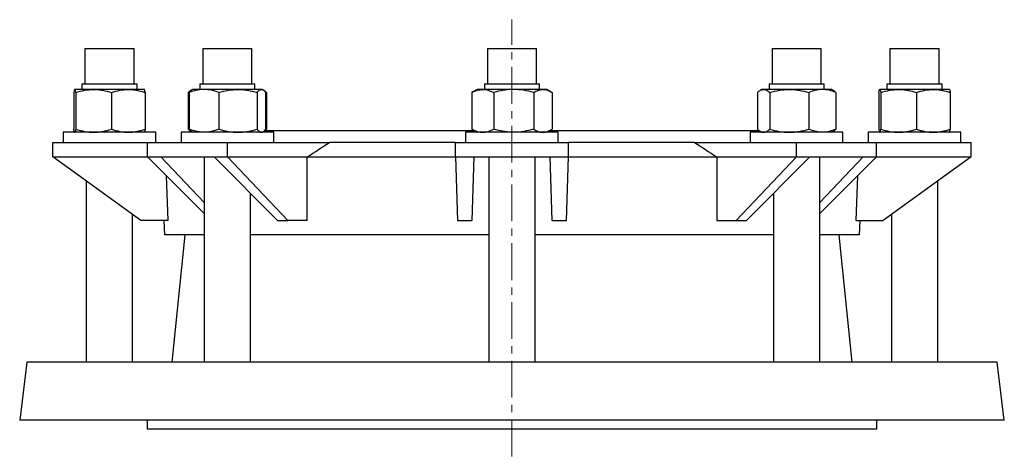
# Model space of a CAD drawing. Header units: millimetres. Extents: x -15 to 723, y -54 to 481.
# Tile 2 of 3: x -13 to 327, y 330 to 481. Entities that reach past the tile are written whole.
import ezdxf

# ---------------------------------------------------------------- set-up
doc = ezdxf.new("R2010")
doc.units = ezdxf.units.MM
doc.linetypes.add('CENTERX2', pattern=[20.32, 12.7, -2.54, 2.54, -2.54])
doc.layers.add('FORMAT', color=7, linetype='Continuous')

msp = doc.modelspace()

# ---------------------------------------------------------------- linework, layer by layer
at = {"color": 7, "linetype": 'Continuous', "lineweight": 25}
for p, q in [((9.81, 471.44), (9.81, 459.17)), ((9.81, 471.44), (24.32, 471.44)), ((24.32, 471.44), (26.81, 471.44)), ((26.81, 459.17), (26.81, 471.44)), ((50.52, 471.44), (50.52, 459.17)), ((50.52, 471.44), (67.52, 471.44)), ((67.52, 459.17), (67.52, 471.44)), ((148.81, 471.44), (148.81, 459.17)), ((148.81, 471.44), (165.81, 471.44)), ((165.81, 459.17), (165.81, 471.44)), ((247.1, 471.44), (247.1, 459.17)), ((247.1, 471.44), (264.1, 471.44)), ((264.1, 459.17), (264.1, 471.44)), ((287.81, 471.44), (287.81, 459.17)), ((287.81, 471.44), (304.81, 471.44)), ((304.81, 459.17), (304.81, 471.44)), ((8.79, 459.17), (8.79, 457.24)), ((8.79, 459.17), (25.05, 459.17)), ((25.05, 459.17), (27.84, 459.17)), ((27.84, 457.24), (27.84, 459.17)), ((49.5, 459.17), (49.5, 457.24)), ((49.5, 459.17), (68.55, 459.17)), ((68.55, 457.24), (68.55, 459.17)), ((147.79, 459.17), (147.79, 457.24)), ((147.79, 459.17), (166.84, 459.17)), ((166.84, 457.24), (166.84, 459.17)), ((246.07, 459.17), (246.07, 457.24)), ((246.07, 459.17), (265.12, 459.17)), ((265.12, 457.24), (265.12, 459.17)), ((286.79, 459.17), (286.79, 457.24)), ((286.79, 459.17), (305.84, 459.17)), ((305.84, 457.24), (305.84, 459.17)), ((5.99, 456.17), (5.99, 443.52)), ((6.31, 457.24), (6.29, 457.23)), ((6.32, 457.24), (6.31, 457.24)), ((12.82, 457.24), (6.32, 457.24)), ((6.66, 456.17), (6.66, 443.52)), ((24.81, 457.24), (12.82, 457.24)), ((18.99, 456.17), (18.99, 443.52)), ((30.31, 457.24), (24.81, 457.24)), ((30.33, 457.23), (30.31, 457.24)), ((30.63, 456.17), (30.63, 443.52)), ((45.48, 456.17), (45.48, 443.52)), ((45.83, 456.17), (45.83, 443.52)), ((46.74, 457.08), (46.42, 456.89)), ((47.02, 457.24), (46.74, 457.08)), ((50.96, 457.24), (47.02, 457.24)), ((62.69, 457.24), (50.96, 457.24)), ((56.09, 456.17), (56.09, 443.52)), ((70.75, 457.24), (62.69, 457.24)), ((69.29, 456.17), (69.29, 443.52)), ((71.02, 457.24), (70.75, 457.24)), ((71.3, 457.08), (71.02, 457.24)), ((71.63, 456.89), (71.31, 457.08)), ((72.06, 456.37), (72.57, 456.17)), ((72.22, 456.17), (72.22, 443.52)), ((72.57, 456.17), (72.57, 443.52)), ((143.82, 456.38), (143.47, 456.17)), ((143.47, 456.17), (143.47, 443.52)), ((145.31, 457.24), (143.82, 456.38)), ((147.22, 457.24), (145.31, 457.24)), ((157.9, 457.24), (147.22, 457.24)), ((150.98, 456.17), (150.98, 443.52)), ((167.98, 457.24), (157.9, 457.24)), ((164.82, 456.17), (164.82, 443.52)), ((169.31, 457.24), (167.98, 457.24)), ((170.81, 456.38), (169.31, 457.24)), ((171.15, 456.17), (171.15, 443.52)), ((242.06, 456.17), (242.06, 443.52)), ((243.6, 457.24), (242.99, 456.89)), ((244.17, 457.24), (243.6, 457.24)), ((253.06, 457.24), (244.17, 457.24)), ((246.29, 456.17), (246.29, 443.52)), ((264.49, 457.24), (253.06, 457.24)), ((259.83, 456.17), (259.83, 443.52)), ((267.6, 457.24), (264.49, 457.24)), ((268.2, 456.89), (267.6, 457.24)), ((269.14, 456.17), (269.14, 443.52)), ((283.99, 456.17), (283.99, 443.52)), ((284.31, 457.24), (284.29, 457.23)), ((284.32, 457.24), (284.31, 457.24)), ((290.82, 457.24), (284.32, 457.24)), ((284.66, 456.17), (284.66, 443.52)), ((302.81, 457.24), (290.82, 457.24)), ((296.99, 456.17), (296.99, 443.52)), ((308.31, 457.24), (302.81, 457.24)), ((308.33, 457.23), (308.31, 457.24)), ((308.63, 456.17), (308.63, 443.52)), ((2.31, 442.44), (2.31, 438.94)), ((34.31, 442.44), (2.31, 442.44)), ((6.29, 442.45), (6.31, 442.44)), ((30.31, 442.44), (30.33, 442.45)), ((34.31, 438.94), (34.31, 442.44)), ((43.02, 442.44), (43.02, 438.94)), ((75.02, 442.44), (43.02, 442.44)), ((46.42, 442.79), (46.74, 442.6)), ((46.74, 442.6), (47.02, 442.44)), ((71.02, 442.44), (71.3, 442.6)), ((144.44, 442.94), (71.73, 442.94)), ((72.06, 443.31), (72.57, 443.52)), ((75.02, 438.94), (75.02, 442.44)), ((141.31, 442.44), (141.31, 438.94)), ((173.31, 442.44), (141.31, 442.44)), ((143.82, 443.31), (143.47, 443.52)), ((143.82, 443.31), (145.31, 442.44)), ((169.31, 442.44), (170.81, 443.31)), ((242.76, 442.94), (170.18, 442.94)), ((173.31, 438.94), (173.31, 442.44)), ((239.6, 442.44), (239.6, 438.94)), ((243.72, 442.44), (239.6, 442.44)), ((242.99, 442.79), (243.6, 442.44)), ((271.6, 442.44), (243.72, 442.44)), ((267.6, 442.44), (268.2, 442.79)), ((271.6, 438.94), (271.6, 442.44)), ((280.31, 442.44), (280.31, 438.94)), ((295.49, 442.44), (280.31, 442.44)), ((284.29, 442.45), (284.31, 442.44)), ((312.31, 442.44), (295.49, 442.44)), ((308.31, 442.44), (308.33, 442.45)), ((312.31, 438.94), (312.31, 442.44)), ((-1.19, 433.94), (-1.19, 438.94)), ((-1.19, 438.94), (31.45, 438.94)), ((31.45, 433.94), (31.45, 438.94)), ((31.45, 438.94), (59.02, 438.94)), ((59.02, 433.94), (59.02, 438.94)), ((59.02, 438.94), (94.33, 438.94)), ((137.81, 438.94), (94.33, 438.94)), ((137.81, 433.94), (137.81, 438.94)), ((137.81, 438.94), (176.81, 438.94)), ((176.81, 433.94), (176.81, 438.94)), ((220.29, 438.94), (176.81, 438.94)), ((220.29, 438.94), (255.6, 438.94)), ((255.6, 433.94), (255.6, 438.94)), ((255.6, 438.94), (283.18, 438.94)), ((283.18, 433.94), (283.18, 438.94)), ((283.18, 438.94), (315.81, 438.94)), ((315.81, 433.94), (315.81, 438.94)), ((-1.19, 433.94), (31.45, 433.94)), ((29.09, 411.94), (-1.19, 433.94)), ((31.45, 433.94), (36.01, 433.94)), ((31.45, 433.94), (51.02, 414.3)), ((36.01, 433.94), (54.46, 433.94)), ((51.02, 418.14), (36.01, 433.94)), ((51.02, 433.94), (51.02, 362.94)), ((54.46, 433.94), (59.02, 433.94)), ((54.46, 433.94), (76.38, 411.94)), ((59.02, 433.94), (86.63, 433.94)), ((79.92, 411.94), (59.02, 433.94)), ((86.53, 433.88), (86.63, 433.94)), ((86.62, 411.94), (86.53, 433.88)), ((137.81, 433.88), (86.53, 433.88)), ((137.81, 433.94), (144.27, 433.94)), ((137.81, 433.94), (138.54, 411.94)), ((143.54, 411.94), (144.27, 433.94)), ((144.27, 433.94), (170.35, 433.94)), ((149.31, 433.88), (144.27, 433.88)), ((149.31, 433.94), (149.31, 362.94)), ((165.31, 362.94), (165.31, 433.94)), ((170.35, 433.88), (165.31, 433.88)), ((170.35, 433.94), (176.81, 433.94)), ((170.35, 433.94), (171.08, 411.94)), ((176.08, 411.94), (176.81, 433.94)), ((228.09, 433.88), (176.81, 433.88)), ((227.99, 433.94), (255.6, 433.94)), ((227.99, 433.94), (228.09, 433.88)), ((228.09, 433.88), (228, 411.94)), ((255.6, 433.94), (234.7, 411.94)), ((238.24, 411.94), (260.17, 433.94)), ((255.6, 433.94), (260.17, 433.94)), ((260.17, 433.94), (278.61, 433.94)), ((263.6, 362.94), (263.6, 433.94)), ((278.61, 433.94), (263.6, 418.14)), ((263.6, 414.3), (283.18, 433.94)), ((278.61, 433.94), (283.18, 433.94)), ((283.18, 433.94), (315.81, 433.94)), ((315.81, 433.94), (285.53, 411.94)), ((10.31, 425.59), (10.31, 362.94)), ((38.57, 411.94), (37.97, 427.4)), ((276.66, 427.4), (276.05, 411.94)), ((304.31, 362.94), (304.31, 425.59)), ((67.02, 362.94), (67.02, 421.33)), ((247.6, 421.33), (247.6, 362.94)), ((26.31, 362.94), (26.31, 413.96)), ((38.57, 411.94), (29.09, 411.94)), ((37.09, 411.94), (37.31, 406.94)), ((76.38, 411.94), (79.92, 411.94)), ((86.62, 411.94), (79.92, 411.94)), ((138.54, 411.94), (143.54, 411.94)), ((171.08, 411.94), (176.08, 411.94)), ((228, 411.94), (234.7, 411.94)), ((234.7, 411.94), (238.24, 411.94)), ((276.05, 411.94), (285.53, 411.94)), ((277.31, 406.94), (277.53, 411.94)), ((288.31, 413.96), (288.31, 362.94)), ((51.02, 406.94), (37.31, 406.94)), ((44.31, 406.94), (39.81, 362.94)), ((149.31, 406.94), (67.02, 406.94)), ((247.6, 406.94), (165.31, 406.94)), ((277.31, 406.94), (263.6, 406.94)), ((274.81, 362.94), (270.31, 406.94)), ((-10.19, 362.94), (-12.69, 342.94)), ((324.81, 362.94), (-10.19, 362.94)), ((327.31, 342.94), (324.81, 362.94)), ((327.31, 342.94), (-12.69, 342.94)), ((31.31, 342.94), (31.31, 339.94)), ((283.31, 339.94), (283.31, 342.94)), ((31.31, 339.94), (103.27, 339.94)), ((103.27, 339.94), (283.31, 339.94))]:
    msp.add_line(p, q, dxfattribs=at)
for points, knots in [([(6.32, 457.24), (6.3, 457.24), (6.27, 457.22), (6.21, 457.12), (6.18, 457.05), (6.1, 456.76), (6.04, 456.5), (5.99, 456.17)], [0, 0, 0, 0, 0.25, 0.25, 0.5, 0.5, 1, 1, 1, 1]), ([(6.66, 456.17), (6.61, 456.5), (6.55, 456.77), (6.44, 457.14), (6.38, 457.24), (6.32, 457.24)], [0, 0, 0, 0, 0.5, 0.5, 1, 1, 1, 1]), ([(6.66, 456.17), (7.67, 456.5), (8.69, 456.77), (10.74, 457.14), (11.77, 457.24), (12.82, 457.24)], [0, 0, 0, 0, 0.5, 0.5, 1, 1, 1, 1]), ([(12.82, 457.24), (13.35, 457.24), (13.87, 457.22), (14.91, 457.12), (15.43, 457.05), (16.97, 456.77), (17.98, 456.5), (18.99, 456.17)], [0, 0, 0, 0, 0.25, 0.25, 0.5, 0.5, 1, 1, 1, 1]), ([(18.99, 456.17), (19.94, 456.5), (20.9, 456.77), (22.84, 457.14), (23.82, 457.24), (24.81, 457.24)], [0, 0, 0, 0, 0.5, 0.5, 1, 1, 1, 1]), ([(24.81, 457.24), (25.3, 457.24), (25.8, 457.22), (26.78, 457.12), (27.27, 457.05), (28.73, 456.77), (29.68, 456.5), (30.63, 456.17)], [0, 0, 0, 0, 0.25, 0.25, 0.5, 0.5, 1, 1, 1, 1]), ([(30.63, 456.17), (30.62, 456.25), (30.59, 456.42), (30.54, 456.66), (30.49, 456.9), (30.42, 457.09), (30.37, 457.2), (30.34, 457.22), (30.32, 457.23)], [0, 0, 0, 0, 0.140214, 0.280535, 0.481871, 0.683186, 0.886992, 1, 1, 1, 1]), ([(45.48, 456.17), (45.59, 456.28), (45.82, 456.48), (46.17, 456.74), (46.43, 456.91), (46.58, 456.98), (46.62, 456.99)], [0, 0, 0, 0, 0.3049278, 0.6099436, 0.9148011, 1, 1, 1, 1]), ([(50.96, 457.24), (50.53, 457.24), (50.09, 457.22), (49.22, 457.12), (48.79, 457.05), (47.5, 456.76), (46.66, 456.5), (45.83, 456.17)], [0, 0, 0, 0, 0.25, 0.25, 0.5, 0.5, 1, 1, 1, 1]), ([(46.75, 457.08), (46.74, 457.08), (46.66, 457.04), (46.51, 456.92), (46.28, 456.72), (46.05, 456.47), (45.9, 456.27), (45.83, 456.17)], [0, 0, 0, 0, 0.011463, 0.255253, 0.503447, 0.751754, 1, 1, 1, 1]), ([(56.09, 456.17), (55.26, 456.5), (54.4, 456.77), (52.69, 457.14), (51.83, 457.24), (50.96, 457.24)], [0, 0, 0, 0, 0.5, 0.5, 1, 1, 1, 1]), ([(56.09, 456.17), (57.17, 456.5), (58.26, 456.77), (60.46, 457.14), (61.57, 457.24), (62.69, 457.24)], [0, 0, 0, 0, 0.5, 0.5, 1, 1, 1, 1]), ([(62.69, 457.24), (63.25, 457.24), (63.81, 457.22), (64.92, 457.12), (65.48, 457.05), (67.12, 456.77), (68.21, 456.5), (69.29, 456.17)], [0, 0, 0, 0, 0.25, 0.25, 0.5, 0.5, 1, 1, 1, 1]), ([(69.29, 456.17), (69.53, 456.5), (69.77, 456.77), (70.26, 457.14), (70.5, 457.24), (70.75, 457.24)], [0, 0, 0, 0, 0.5, 0.5, 1, 1, 1, 1]), ([(70.75, 457.24), (70.88, 457.24), (71, 457.22), (71.25, 457.12), (71.37, 457.05), (71.74, 456.77), (71.98, 456.5), (72.22, 456.17)], [0, 0, 0, 0, 0.25, 0.25, 0.5, 0.5, 1, 1, 1, 1]), ([(72.57, 456.17), (72.45, 456.28), (72.22, 456.48), (71.91, 456.72), (71.71, 456.84), (71.63, 456.89)], [0, 0, 0, 0, 0.367317, 0.734739, 1, 1, 1, 1]), ([(143.47, 456.17), (144.08, 456.5), (144.7, 456.77), (145.95, 457.14), (146.58, 457.24), (147.22, 457.24)], [0, 0, 0, 0, 0.5, 0.5, 1, 1, 1, 1]), ([(147.22, 457.24), (147.54, 457.24), (147.86, 457.22), (148.49, 457.12), (148.81, 457.05), (149.75, 456.77), (150.36, 456.5), (150.98, 456.17)], [0, 0, 0, 0, 0.25, 0.25, 0.5, 0.5, 1, 1, 1, 1]), ([(157.9, 457.24), (157.31, 457.24), (156.72, 457.22), (155.55, 457.12), (154.96, 457.05), (153.23, 456.76), (152.09, 456.5), (150.98, 456.17)], [0, 0, 0, 0, 0.25, 0.25, 0.5, 0.5, 1, 1, 1, 1]), ([(164.82, 456.17), (163.69, 456.5), (162.54, 456.77), (160.23, 457.14), (159.06, 457.24), (157.9, 457.24)], [0, 0, 0, 0, 0.5, 0.5, 1, 1, 1, 1]), ([(164.82, 456.17), (165.33, 456.5), (165.86, 456.77), (166.91, 457.14), (167.44, 457.24), (167.98, 457.24)], [0, 0, 0, 0, 0.5, 0.5, 1, 1, 1, 1]), ([(167.98, 457.24), (168.25, 457.24), (168.52, 457.22), (169.06, 457.12), (169.32, 457.05), (170.11, 456.77), (170.63, 456.5), (171.15, 456.17)], [0, 0, 0, 0, 0.25, 0.25, 0.5, 0.5, 1, 1, 1, 1]), ([(242.06, 456.17), (242.4, 456.5), (242.75, 456.77), (243.46, 457.14), (243.81, 457.24), (244.17, 457.24)], [0, 0, 0, 0, 0.5, 0.5, 1, 1, 1, 1]), ([(244.17, 457.24), (244.35, 457.24), (244.53, 457.22), (244.89, 457.12), (245.07, 457.05), (245.6, 456.77), (245.94, 456.5), (246.29, 456.17)], [0, 0, 0, 0, 0.25, 0.25, 0.5, 0.5, 1, 1, 1, 1]), ([(246.29, 456.17), (247.4, 456.5), (248.51, 456.77), (250.77, 457.14), (251.91, 457.24), (253.06, 457.24)], [0, 0, 0, 0, 0.5, 0.5, 1, 1, 1, 1]), ([(253.06, 457.24), (253.64, 457.24), (254.21, 457.22), (255.35, 457.12), (255.92, 457.05), (257.61, 456.77), (258.73, 456.5), (259.83, 456.17)], [0, 0, 0, 0, 0.25, 0.25, 0.5, 0.5, 1, 1, 1, 1]), ([(264.49, 457.24), (264.09, 457.24), (263.7, 457.22), (262.91, 457.12), (262.51, 457.05), (261.35, 456.76), (260.59, 456.5), (259.83, 456.17)], [0, 0, 0, 0, 0.25, 0.25, 0.5, 0.5, 1, 1, 1, 1]), ([(269.14, 456.17), (268.38, 456.5), (267.61, 456.77), (266.05, 457.14), (265.27, 457.24), (264.49, 457.24)], [0, 0, 0, 0, 0.5, 0.5, 1, 1, 1, 1]), ([(269.14, 456.17), (269.03, 456.28), (268.8, 456.48), (268.49, 456.72), (268.29, 456.84), (268.2, 456.89)], [0, 0, 0, 0, 0.3673162, 0.7347384, 1, 1, 1, 1]), ([(283.99, 456.17), (284.04, 456.5), (284.1, 456.77), (284.21, 457.14), (284.27, 457.24), (284.32, 457.24)], [0, 0, 0, 0, 0.5, 0.5, 1, 1, 1, 1]), ([(284.32, 457.24), (284.35, 457.24), (284.38, 457.22), (284.44, 457.12), (284.47, 457.05), (284.55, 456.76), (284.61, 456.5), (284.66, 456.17)], [0, 0, 0, 0, 0.25, 0.25, 0.5, 0.5, 1, 1, 1, 1]), ([(284.66, 456.17), (285.67, 456.5), (286.69, 456.77), (288.74, 457.14), (289.77, 457.24), (290.82, 457.24)], [0, 0, 0, 0, 0.5, 0.5, 1, 1, 1, 1]), ([(290.82, 457.24), (291.35, 457.24), (291.87, 457.22), (292.91, 457.12), (293.43, 457.05), (294.97, 456.77), (295.98, 456.5), (296.99, 456.17)], [0, 0, 0, 0, 0.25, 0.25, 0.5, 0.5, 1, 1, 1, 1]), ([(296.99, 456.17), (297.94, 456.5), (298.9, 456.77), (300.84, 457.14), (301.82, 457.24), (302.81, 457.24)], [0, 0, 0, 0, 0.5, 0.5, 1, 1, 1, 1]), ([(302.81, 457.24), (303.3, 457.24), (303.8, 457.22), (304.78, 457.12), (305.27, 457.05), (306.73, 456.77), (307.68, 456.5), (308.63, 456.17)], [0, 0, 0, 0, 0.25, 0.25, 0.5, 0.5, 1, 1, 1, 1]), ([(308.32, 457.23), (308.33, 457.23), (308.35, 457.22), (308.39, 457.16), (308.45, 457.02), (308.51, 456.8), (308.57, 456.52), (308.61, 456.29), (308.63, 456.17)], [0, 0, 0, 0, 0.055464, 0.201992, 0.4005, 0.599027, 0.799505, 1, 1, 1, 1]), ([(6.3, 442.46), (6.29, 442.46), (6.27, 442.47), (6.23, 442.53), (6.17, 442.67), (6.11, 442.89), (6.05, 443.17), (6.01, 443.4), (5.99, 443.52)], [0, 0, 0, 0, 0.055464, 0.201992, 0.4005, 0.599027, 0.799505, 1, 1, 1, 1]), ([(6.66, 443.52), (6.61, 443.19), (6.55, 442.92), (6.44, 442.54), (6.38, 442.44), (6.32, 442.44)], [0, 0, 0, 0, 0.5, 0.5, 1, 1, 1, 1]), ([(6.66, 443.52), (7.67, 443.19), (8.69, 442.92), (10.74, 442.55), (11.77, 442.44), (12.82, 442.44)], [0, 0, 0, 0, 0.5, 0.5, 1, 1, 1, 1]), ([(12.82, 442.44), (13.35, 442.44), (13.87, 442.47), (14.91, 442.57), (15.43, 442.64), (16.97, 442.92), (17.98, 443.19), (18.99, 443.52)], [0, 0, 0, 0, 0.25, 0.25, 0.5, 0.5, 1, 1, 1, 1]), ([(18.99, 443.52), (19.94, 443.19), (20.9, 442.92), (22.84, 442.55), (23.82, 442.44), (24.81, 442.44)], [0, 0, 0, 0, 0.5, 0.5, 1, 1, 1, 1]), ([(24.81, 442.44), (25.3, 442.44), (25.8, 442.47), (26.78, 442.57), (27.27, 442.64), (28.73, 442.92), (29.68, 443.19), (30.63, 443.52)], [0, 0, 0, 0, 0.25, 0.25, 0.5, 0.5, 1, 1, 1, 1]), ([(30.63, 443.52), (30.62, 443.43), (30.59, 443.27), (30.54, 443.03), (30.49, 442.79), (30.42, 442.6), (30.37, 442.48), (30.34, 442.47), (30.32, 442.46)], [0, 0, 0, 0, 0.1402141, 0.2805351, 0.4818712, 0.6831864, 0.8869922, 1, 1, 1, 1]), ([(45.48, 443.52), (45.59, 443.41), (45.82, 443.2), (46.17, 442.95), (46.43, 442.77), (46.58, 442.71), (46.62, 442.69)], [0, 0, 0, 0, 0.304928, 0.609943, 0.914801, 1, 1, 1, 1]), ([(50.96, 442.44), (50.53, 442.44), (50.09, 442.47), (49.22, 442.57), (48.79, 442.64), (47.5, 442.92), (46.66, 443.19), (45.83, 443.52)], [0, 0, 0, 0, 0.25, 0.25, 0.5, 0.5, 1, 1, 1, 1]), ([(46.75, 442.61), (46.74, 442.61), (46.66, 442.64), (46.51, 442.76), (46.28, 442.97), (46.05, 443.22), (45.9, 443.42), (45.83, 443.52)], [0, 0, 0, 0, 0.011463, 0.255253, 0.503447, 0.751754, 1, 1, 1, 1]), ([(56.09, 443.52), (55.26, 443.19), (54.4, 442.92), (52.69, 442.54), (51.83, 442.44), (50.96, 442.44)], [0, 0, 0, 0, 0.5, 0.5, 1, 1, 1, 1]), ([(56.09, 443.52), (57.17, 443.19), (58.26, 442.92), (60.46, 442.55), (61.57, 442.44), (62.69, 442.44)], [0, 0, 0, 0, 0.5, 0.5, 1, 1, 1, 1]), ([(62.69, 442.44), (63.25, 442.44), (63.81, 442.47), (64.92, 442.57), (65.48, 442.64), (67.12, 442.92), (68.21, 443.19), (69.29, 443.52)], [0, 0, 0, 0, 0.25, 0.25, 0.5, 0.5, 1, 1, 1, 1]), ([(69.29, 443.52), (69.53, 443.19), (69.77, 442.92), (70.26, 442.55), (70.5, 442.44), (70.75, 442.44)], [0, 0, 0, 0, 0.5, 0.5, 1, 1, 1, 1]), ([(70.75, 442.44), (70.88, 442.44), (71, 442.47), (71.25, 442.57), (71.37, 442.64), (71.74, 442.92), (71.98, 443.19), (72.22, 443.52)], [0, 0, 0, 0, 0.25, 0.25, 0.5, 0.5, 1, 1, 1, 1]), ([(72.57, 443.52), (72.45, 443.41), (72.22, 443.21), (71.99, 443.02), (71.87, 442.95), (71.87, 442.94)], [0, 0, 0, 0, 0.491531, 0.983202, 1, 1, 1, 1]), ([(143.47, 443.52), (144.08, 443.19), (144.7, 442.92), (145.95, 442.55), (146.58, 442.44), (147.22, 442.44)], [0, 0, 0, 0, 0.5, 0.5, 1, 1, 1, 1]), ([(147.22, 442.44), (147.54, 442.44), (147.86, 442.47), (148.49, 442.57), (148.81, 442.64), (149.75, 442.92), (150.36, 443.19), (150.98, 443.52)], [0, 0, 0, 0, 0.25, 0.25, 0.5, 0.5, 1, 1, 1, 1]), ([(157.9, 442.44), (157.31, 442.44), (156.72, 442.47), (155.55, 442.57), (154.96, 442.64), (153.23, 442.92), (152.09, 443.19), (150.98, 443.52)], [0, 0, 0, 0, 0.25, 0.25, 0.5, 0.5, 1, 1, 1, 1]), ([(164.82, 443.52), (163.69, 443.19), (162.54, 442.92), (160.23, 442.54), (159.06, 442.44), (157.9, 442.44)], [0, 0, 0, 0, 0.5, 0.5, 1, 1, 1, 1]), ([(164.82, 443.52), (165.33, 443.19), (165.86, 442.92), (166.91, 442.55), (167.44, 442.44), (167.98, 442.44)], [0, 0, 0, 0, 0.5, 0.5, 1, 1, 1, 1]), ([(167.98, 442.44), (168.25, 442.44), (168.52, 442.47), (169.06, 442.57), (169.32, 442.64), (170.11, 442.92), (170.63, 443.19), (171.15, 443.52)], [0, 0, 0, 0, 0.25, 0.25, 0.5, 0.5, 1, 1, 1, 1]), ([(242.06, 443.52), (242.4, 443.19), (242.75, 442.92), (243.46, 442.55), (243.81, 442.44), (244.17, 442.44)], [0, 0, 0, 0, 0.5, 0.5, 1, 1, 1, 1]), ([(244.17, 442.44), (244.35, 442.44), (244.53, 442.47), (244.89, 442.57), (245.07, 442.64), (245.6, 442.92), (245.94, 443.19), (246.29, 443.52)], [0, 0, 0, 0, 0.25, 0.25, 0.5, 0.5, 1, 1, 1, 1]), ([(246.29, 443.52), (247.4, 443.19), (248.51, 442.92), (250.77, 442.55), (251.91, 442.44), (253.06, 442.44)], [0, 0, 0, 0, 0.5, 0.5, 1, 1, 1, 1]), ([(253.06, 442.44), (253.64, 442.44), (254.21, 442.47), (255.35, 442.57), (255.92, 442.64), (257.61, 442.92), (258.73, 443.19), (259.83, 443.52)], [0, 0, 0, 0, 0.25, 0.25, 0.5, 0.5, 1, 1, 1, 1]), ([(264.49, 442.44), (264.09, 442.44), (263.7, 442.47), (262.91, 442.57), (262.51, 442.64), (261.35, 442.92), (260.59, 443.19), (259.83, 443.52)], [0, 0, 0, 0, 0.25, 0.25, 0.5, 0.5, 1, 1, 1, 1]), ([(269.14, 443.52), (268.38, 443.19), (267.61, 442.92), (266.05, 442.54), (265.27, 442.44), (264.49, 442.44)], [0, 0, 0, 0, 0.5, 0.5, 1, 1, 1, 1]), ([(269.14, 443.52), (269.03, 443.41), (268.8, 443.2), (268.49, 442.96), (268.29, 442.85), (268.2, 442.8)], [0, 0, 0, 0, 0.367316, 0.734738, 1, 1, 1, 1]), ([(283.99, 443.52), (284, 443.43), (284.03, 443.27), (284.08, 443.03), (284.13, 442.79), (284.2, 442.6), (284.25, 442.48), (284.28, 442.47), (284.3, 442.46)], [0, 0, 0, 0, 0.1402141, 0.2805351, 0.4818712, 0.6831864, 0.8869922, 1, 1, 1, 1]), ([(284.32, 442.44), (284.35, 442.44), (284.38, 442.47), (284.44, 442.57), (284.47, 442.64), (284.55, 442.92), (284.61, 443.19), (284.66, 443.52)], [0, 0, 0, 0, 0.25, 0.25, 0.5, 0.5, 1, 1, 1, 1]), ([(284.66, 443.52), (285.67, 443.19), (286.69, 442.92), (288.74, 442.55), (289.77, 442.44), (290.82, 442.44)], [0, 0, 0, 0, 0.5, 0.5, 1, 1, 1, 1]), ([(290.82, 442.44), (291.35, 442.44), (291.87, 442.47), (292.91, 442.57), (293.43, 442.64), (294.97, 442.92), (295.98, 443.19), (296.99, 443.52)], [0, 0, 0, 0, 0.25, 0.25, 0.5, 0.5, 1, 1, 1, 1]), ([(296.99, 443.52), (297.94, 443.19), (298.9, 442.92), (300.84, 442.55), (301.82, 442.44), (302.81, 442.44)], [0, 0, 0, 0, 0.5, 0.5, 1, 1, 1, 1]), ([(302.81, 442.44), (303.3, 442.44), (303.8, 442.47), (304.78, 442.57), (305.27, 442.64), (306.73, 442.92), (307.68, 443.19), (308.63, 443.52)], [0, 0, 0, 0, 0.25, 0.25, 0.5, 0.5, 1, 1, 1, 1]), ([(308.32, 442.46), (308.33, 442.46), (308.35, 442.47), (308.39, 442.53), (308.45, 442.67), (308.51, 442.89), (308.57, 443.17), (308.61, 443.4), (308.63, 443.52)], [0, 0, 0, 0, 0.055464, 0.201992, 0.4005, 0.599027, 0.799505, 1, 1, 1, 1])]:
    msp.add_open_spline(points, degree=3, knots=knots, dxfattribs=at)
for points in [[(86.63, 433.94), (89.2, 435.61), (91.76, 437.28), (94.33, 438.94)], [(220.29, 438.94), (222.86, 437.28), (225.42, 435.61), (227.99, 433.94)]]:
    msp.add_open_spline(points, degree=3, dxfattribs=at)
at = {"layer": 'FORMAT', "linetype": 'CENTERX2', "lineweight": 18}
msp.add_line((157.31, 330.4), (157.31, 481.37), dxfattribs=at)

doc.saveas('drawing.dxf')
